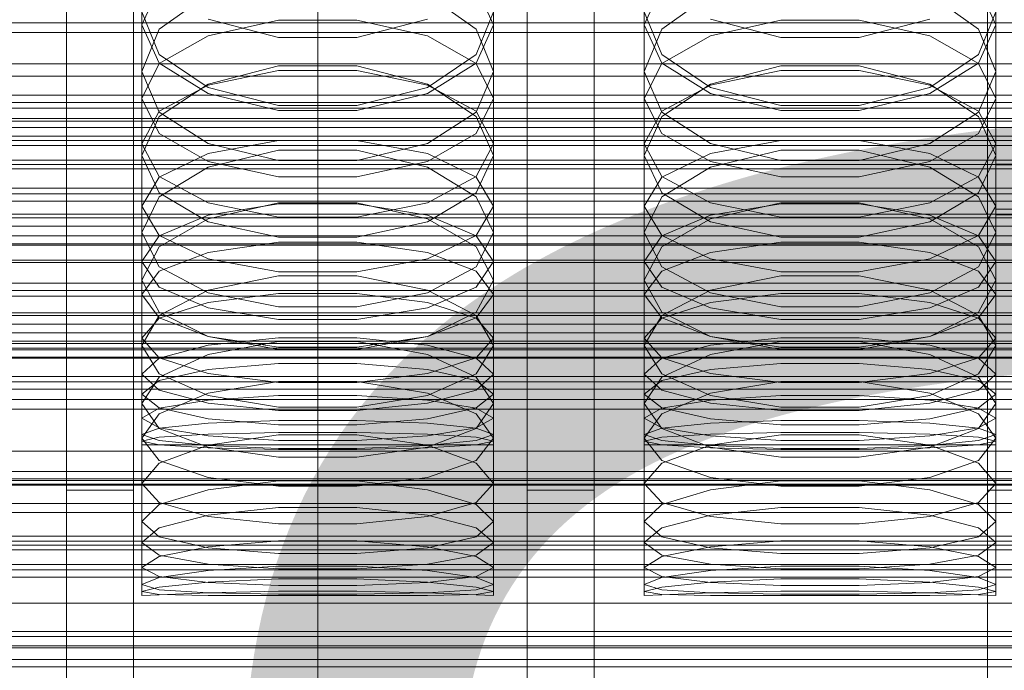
# Model space of a CAD drawing. Header units: millimetres. Extents: x -1970 to 61924, y -58230 to 6847.
# Tile 105 of 256: x 14 to 132, y -34676 to -34598. Entities that reach past the tile are written whole.
import ezdxf

# ---------------------------------------------------------------- set-up
doc = ezdxf.new("R2010")
doc.units = ezdxf.units.MM
for name, color, linetype, lineweight in [('COTAS_O', 1, 'Continuous', 0), ('COTAS_P', 1, 'Continuous', 0), ('frontal_briquetadora', 7, 'Continuous', 0), ('frontal_C01', 7, 'Continuous', 0), ('frontal_C02', 7, 'Continuous', 0), ('frontal_C03', 7, 'Continuous', 0), ('frontal_mezcladora', 7, 'Continuous', 0), ('frontal_secador', 7, 'Continuous', 0)]:
    doc.layers.add(name, color=color, linetype=linetype, lineweight=lineweight)
doc.dimstyles.new('R19_100', dxfattribs={"dimtxt": 250, "dimasz": 150, "dimexe": 150, "dimexo": 80, "dimgap": 100, "dimtad": 1, "dimtih": 1, "dimtoh": 1, "dimdsep": 46, "dimcen": 0.09, "dimadec": 0, "dimazin": 0, "dimtfac": 1, "dimtdec": 4, "dimtofl": 0, "dimtmove": 0, "dimatfit": 3, "dimfxl": 1, "dimtolj": 1, "dimtzin": 0, "dimarcsym": 0})

# ---------------------------------------------------------------- blocks, each defined once
blk = doc.blocks.new('DIM_R26_43')
at = {"layer": 'COTAS_P'}
for p, q in [((-1750, -34600), (-1600, -34555)), ((2600, -34600), (2450, -34555)), ((-1750, -35500), (-1750, -34600)), ((-1750, -34600), (2600, -34600)), ((-1750, -34600), (-1600, -34645)), ((2600, -34600), (2450, -34645)), ((2600, -35500), (2600, -34600))]:
    blk.add_line(p, q, dxfattribs=at)
blk.add_text('4350 P', height=250, dxfattribs=at).set_placement((425, -34500))
blk = doc.blocks.new('DIM_R26_48')
at = {"layer": 'COTAS_O'}
for p, q in [((-650, -33700), (50, -33700)), ((50, -33700), (5, -33850)), ((50, -34900), (50, -33700)), ((50, -33700), (95, -33850)), ((50, -34900), (5, -34750)), ((50, -34900), (95, -34750)), ((-650, -34900), (50, -34900))]:
    blk.add_line(p, q, dxfattribs=at)
blk.add_text('1200 O', height=250, rotation=90, dxfattribs=at).set_placement((-50, -34300))
blk = doc.blocks.new('DIM_R26_49')
at = {"layer": 'COTAS_O'}
for p, q in [((-650, -34200), (-500, -34155)), ((650, -34200), (500, -34155)), ((-650, -34900), (-650, -34200)), ((-650, -34200), (650, -34200)), ((-650, -34200), (-500, -34245)), ((650, -34200), (500, -34245)), ((650, -34900), (650, -34200))]:
    blk.add_line(p, q, dxfattribs=at)
blk.add_text('1300 O', height=250, dxfattribs=at).set_placement((0, -34100))
blk = doc.blocks.new('DIM_R26_54')
at = {"layer": 'COTAS_P'}
for p, q in [((-305, -34680), (395, -34680)), ((395, -34680), (350, -34830)), ((395, -36000), (395, -34680)), ((395, -34680), (440, -34830)), ((395, -36000), (350, -35850)), ((395, -36000), (440, -35850)), ((-305, -36000), (395, -36000))]:
    blk.add_line(p, q, dxfattribs=at)
blk.add_text('1320 P', height=250, rotation=90, dxfattribs=at).set_placement((295, -35340))

msp = doc.modelspace()

# ---------------------------------------------------------------- linework, layer by layer
at = {"layer": 'frontal_briquetadora'}
for p, q in [((29, -34589.538), (29, -34604.666)), ((71, -34589.538), (71, -34604.666)), ((89, -34589.538), (89, -34604.666)), ((131, -34589.538), (131, -34604.666)), ((29, -34599.11), (31.08, -34594.554)), ((68.92, -34594.554), (71, -34599.11)), ((89, -34599.11), (91.08, -34594.554)), ((128.92, -34594.554), (131, -34599.11)), ((36.906, -34595.48), (31.08, -34599.639)), ((68.92, -34599.639), (63.094, -34595.48)), ((96.906, -34595.48), (91.08, -34599.639)), ((128.92, -34599.639), (123.094, -34595.48)), ((31.08, -34602.633), (29, -34597.535)), ((71, -34597.535), (68.92, -34602.634)), ((91.08, -34602.633), (89, -34597.535)), ((131, -34597.535), (128.92, -34602.634)), ((45.327, -34600.632), (36.907, -34598.435)), ((45.327, -34598.547), (36.907, -34600.4)), ((54.673, -34598.547), (45.327, -34598.547)), ((63.093, -34598.435), (54.673, -34600.632)), ((63.093, -34600.4), (54.673, -34598.547)), ((105.327, -34600.632), (96.907, -34598.435)), ((105.327, -34598.547), (96.907, -34600.4)), ((114.673, -34598.547), (105.327, -34598.547)), ((123.093, -34598.435), (114.673, -34600.632)), ((123.093, -34600.4), (114.673, -34598.547)), ((29, -34599.11), (29, -34614.698)), ((29, -34599.11), (31.08, -34603.666)), ((31.08, -34599.639), (29, -34604.666)), ((68.92, -34603.666), (71, -34599.11)), ((71, -34604.666), (68.92, -34599.639)), ((71, -34599.11), (71, -34614.698)), ((89, -34599.11), (89, -34614.698)), ((89, -34599.11), (91.08, -34603.666)), ((91.08, -34599.639), (89, -34604.666)), ((128.92, -34603.666), (131, -34599.11)), ((131, -34604.666), (128.92, -34599.639)), ((131, -34599.11), (131, -34614.698)), ((36.907, -34600.4), (31.08, -34603.738)), ((54.673, -34600.632), (45.327, -34600.632)), ((68.92, -34603.738), (63.093, -34600.4)), ((96.907, -34600.4), (91.08, -34603.738)), ((114.673, -34600.632), (105.327, -34600.632)), ((128.92, -34603.738), (123.093, -34600.4)), ((36.906, -34606.596), (31.08, -34602.633)), ((68.92, -34602.634), (63.094, -34606.596)), ((96.906, -34606.596), (91.08, -34602.633)), ((128.92, -34602.634), (123.094, -34606.596)), ((31.08, -34603.738), (29, -34607.901)), ((29, -34604.666), (31.08, -34609.515)), ((31.08, -34603.666), (36.907, -34607.319)), ((45.326, -34603.999), (36.906, -34606.192)), ((36.907, -34606.298), (45.327, -34604.564)), ((54.674, -34603.999), (45.326, -34603.999)), ((45.327, -34604.564), (54.673, -34604.564)), ((54.673, -34604.564), (63.093, -34606.298)), ((63.094, -34606.192), (54.674, -34603.999)), ((63.093, -34607.319), (68.92, -34603.666)), ((71, -34607.901), (68.92, -34603.738)), ((68.92, -34609.515), (71, -34604.666)), ((91.08, -34603.738), (89, -34607.901)), ((89, -34604.666), (91.08, -34609.515)), ((91.08, -34603.666), (96.907, -34607.319)), ((105.326, -34603.999), (96.906, -34606.192)), ((96.907, -34606.298), (105.327, -34604.564)), ((114.674, -34603.999), (105.326, -34603.999)), ((105.327, -34604.564), (114.673, -34604.564)), ((114.673, -34604.564), (123.093, -34606.298)), ((123.094, -34606.192), (114.674, -34603.999)), ((123.093, -34607.319), (128.92, -34603.666)), ((131, -34607.901), (128.92, -34603.738)), ((128.92, -34609.515), (131, -34604.666)), ((36.906, -34606.192), (31.08, -34610.051)), ((31.08, -34609.422), (36.907, -34606.298)), ((45.326, -34608.746), (36.906, -34606.596)), ((63.094, -34606.596), (54.674, -34608.746)), ((63.093, -34606.298), (68.92, -34609.422)), ((68.92, -34610.051), (63.094, -34606.192)), ((96.906, -34606.192), (91.08, -34610.051)), ((91.08, -34609.422), (96.907, -34606.298)), ((105.326, -34608.746), (96.906, -34606.596)), ((123.094, -34606.596), (114.674, -34608.746)), ((123.093, -34606.298), (128.92, -34609.422)), ((128.92, -34610.051), (123.094, -34606.192)), ((29, -34607.901), (29, -34623.913)), ((29, -34607.901), (31.08, -34612.065)), ((36.907, -34607.319), (45.327, -34609.347)), ((54.673, -34609.347), (63.093, -34607.319)), ((68.92, -34612.065), (71, -34607.901)), ((71, -34607.901), (71, -34623.913)), ((89, -34607.901), (89, -34623.913)), ((89, -34607.901), (91.08, -34612.065)), ((96.907, -34607.319), (105.327, -34609.347)), ((114.673, -34609.347), (123.093, -34607.319)), ((128.92, -34612.065), (131, -34607.901)), ((131, -34607.901), (131, -34623.913)), ((54.674, -34608.746), (45.326, -34608.746)), ((45.327, -34609.347), (54.673, -34609.347)), ((114.674, -34608.746), (105.326, -34608.746)), ((105.327, -34609.347), (114.673, -34609.347)), ((29, -34613.318), (31.08, -34609.422)), ((31.08, -34610.051), (29, -34614.698)), ((31.08, -34609.515), (36.906, -34613.274)), ((63.094, -34613.274), (68.92, -34609.515)), ((68.92, -34609.422), (71, -34613.318)), ((71, -34614.698), (68.92, -34610.051)), ((89, -34613.318), (91.08, -34609.422)), ((91.08, -34610.051), (89, -34614.698)), ((91.08, -34609.515), (96.906, -34613.274)), ((123.094, -34613.274), (128.92, -34609.515)), ((128.92, -34609.422), (131, -34613.318)), ((131, -34614.698), (128.92, -34610.051)), ((31.08, -34612.065), (36.907, -34615.403)), ((63.093, -34615.403), (68.92, -34612.065)), ((91.08, -34612.065), (96.907, -34615.403)), ((123.093, -34615.403), (128.92, -34612.065)), ((29, -34613.318), (29, -34629.59)), ((31.08, -34617.214), (29, -34613.318)), ((36.906, -34613.274), (45.326, -34615.311)), ((36.906, -34616.105), (45.326, -34614.083)), ((36.907, -34614.479), (45.327, -34612.927)), ((45.326, -34614.083), (54.674, -34614.083)), ((45.327, -34612.927), (54.673, -34612.927)), ((54.673, -34612.927), (63.093, -34614.479)), ((54.674, -34615.311), (63.094, -34613.274)), ((54.674, -34614.083), (63.094, -34616.105)), ((71, -34613.318), (68.92, -34617.214)), ((71, -34613.318), (71, -34629.59)), ((89, -34613.318), (89, -34629.59)), ((91.08, -34617.214), (89, -34613.318)), ((96.906, -34613.274), (105.326, -34615.311)), ((96.906, -34616.105), (105.326, -34614.083)), ((96.907, -34614.479), (105.327, -34612.927)), ((105.326, -34614.083), (114.674, -34614.083)), ((105.327, -34612.927), (114.673, -34612.927)), ((114.673, -34612.927), (123.093, -34614.479)), ((114.674, -34615.311), (123.094, -34613.274)), ((114.674, -34614.083), (123.094, -34616.105)), ((131, -34613.318), (128.92, -34617.214)), ((131, -34613.318), (131, -34629.59)), ((31.08, -34619.163), (29, -34614.698)), ((31.08, -34617.275), (36.907, -34614.479)), ((63.093, -34614.479), (68.92, -34617.275)), ((71, -34614.698), (68.92, -34619.163)), ((91.08, -34619.163), (89, -34614.698)), ((91.08, -34617.275), (96.907, -34614.479)), ((123.093, -34614.479), (128.92, -34617.275)), ((131, -34614.698), (128.92, -34619.163)), ((31.08, -34619.655), (36.906, -34616.105)), ((36.907, -34615.403), (45.327, -34617.256)), ((45.326, -34615.311), (54.674, -34615.311)), ((54.673, -34617.256), (63.093, -34615.403)), ((63.094, -34616.105), (68.92, -34619.655)), ((91.08, -34619.655), (96.906, -34616.105)), ((96.907, -34615.403), (105.327, -34617.256)), ((105.326, -34615.311), (114.674, -34615.311)), ((114.673, -34617.256), (123.093, -34615.403)), ((123.094, -34616.105), (128.92, -34619.655)), ((29, -34620.762), (31.08, -34617.275)), ((36.907, -34620.338), (31.08, -34617.214)), ((45.327, -34617.256), (54.673, -34617.256)), ((68.92, -34617.214), (63.093, -34620.338)), ((68.92, -34617.275), (71, -34620.762)), ((89, -34620.762), (91.08, -34617.275)), ((96.907, -34620.338), (91.08, -34617.214)), ((105.327, -34617.256), (114.673, -34617.256)), ((128.92, -34617.214), (123.093, -34620.338)), ((128.92, -34617.275), (131, -34620.762)), ((29, -34623.913), (31.08, -34619.655)), ((36.906, -34622.61), (31.08, -34619.163)), ((68.92, -34619.163), (63.094, -34622.61)), ((68.92, -34619.655), (71, -34623.913)), ((89, -34623.913), (91.08, -34619.655)), ((96.906, -34622.61), (91.08, -34619.163)), ((128.92, -34619.163), (123.094, -34622.61)), ((128.92, -34619.655), (131, -34623.913)), ((29, -34620.762), (29, -34637.392)), ((29, -34620.762), (31.08, -34624.249)), ((45.326, -34620.353), (36.906, -34622.259)), ((45.327, -34622.072), (36.907, -34620.338)), ((45.327, -34620.476), (36.907, -34621.842)), ((54.674, -34620.353), (45.326, -34620.353)), ((54.673, -34620.476), (45.327, -34620.476)), ((63.093, -34620.338), (54.673, -34622.072)), ((63.093, -34621.842), (54.673, -34620.476)), ((63.094, -34622.259), (54.674, -34620.353)), ((68.92, -34624.249), (71, -34620.762)), ((71, -34620.762), (71, -34637.392)), ((89, -34620.762), (89, -34637.392)), ((89, -34620.762), (91.08, -34624.249)), ((105.326, -34620.353), (96.906, -34622.259)), ((105.327, -34622.072), (96.907, -34620.338)), ((105.327, -34620.476), (96.907, -34621.842)), ((114.674, -34620.353), (105.326, -34620.353)), ((114.673, -34620.476), (105.327, -34620.476)), ((123.093, -34620.338), (114.673, -34622.072)), ((123.093, -34621.842), (114.673, -34620.476)), ((123.094, -34622.259), (114.674, -34620.353)), ((128.92, -34624.249), (131, -34620.762)), ((131, -34620.762), (131, -34637.392)), ((36.907, -34621.842), (31.08, -34624.303)), ((36.906, -34622.259), (31.08, -34625.598)), ((54.673, -34622.072), (45.327, -34622.072)), ((68.92, -34624.303), (63.093, -34621.842)), ((68.92, -34625.598), (63.094, -34622.259)), ((96.907, -34621.842), (91.08, -34624.303)), ((96.906, -34622.259), (91.08, -34625.598)), ((114.673, -34622.072), (105.327, -34622.072)), ((128.92, -34624.303), (123.093, -34621.842)), ((128.92, -34625.598), (123.094, -34622.259)), ((45.326, -34624.472), (36.906, -34622.61)), ((63.094, -34622.61), (54.674, -34624.472)), ((105.326, -34624.472), (96.906, -34622.61)), ((123.094, -34622.61), (114.674, -34624.472)), ((31.08, -34627.982), (29, -34623.913)), ((31.08, -34624.303), (29, -34627.373)), ((31.08, -34624.249), (36.907, -34627.045)), ((54.674, -34624.472), (45.326, -34624.472)), ((63.093, -34627.045), (68.92, -34624.249)), ((71, -34623.913), (68.92, -34627.982)), ((71, -34627.373), (68.92, -34624.303)), ((91.08, -34627.982), (89, -34623.913)), ((91.08, -34624.303), (89, -34627.373)), ((91.08, -34624.249), (96.907, -34627.045)), ((114.674, -34624.472), (105.326, -34624.472)), ((123.093, -34627.045), (128.92, -34624.249)), ((131, -34623.913), (128.92, -34627.982)), ((131, -34627.373), (128.92, -34624.303)), ((31.08, -34625.598), (29, -34629.59)), ((36.907, -34626.287), (45.327, -34625.047)), ((45.327, -34625.047), (54.673, -34625.047)), ((54.673, -34625.047), (63.093, -34626.287)), ((71, -34629.59), (68.92, -34625.598)), ((91.08, -34625.598), (89, -34629.59)), ((96.907, -34626.287), (105.327, -34625.047)), ((105.327, -34625.047), (114.673, -34625.047)), ((114.673, -34625.047), (123.093, -34626.287)), ((131, -34629.59), (128.92, -34625.598)), ((31.08, -34628.522), (36.907, -34626.287)), ((63.093, -34626.287), (68.92, -34628.522)), ((91.08, -34628.522), (96.907, -34626.287)), ((123.093, -34626.287), (128.92, -34628.522)), ((29, -34627.373), (29, -34644.321)), ((29, -34627.373), (31.08, -34630.442)), ((36.906, -34631.109), (31.08, -34627.982)), ((36.907, -34627.045), (45.327, -34628.597)), ((54.673, -34628.597), (63.093, -34627.045)), ((68.92, -34627.982), (63.094, -34631.109)), ((68.92, -34630.442), (71, -34627.373)), ((71, -34627.373), (71, -34644.321)), ((89, -34627.373), (89, -34644.321)), ((89, -34627.373), (91.08, -34630.442)), ((96.906, -34631.109), (91.08, -34627.982)), ((96.907, -34627.045), (105.327, -34628.597)), ((114.673, -34628.597), (123.093, -34627.045)), ((128.92, -34627.982), (123.094, -34631.109)), ((128.92, -34630.442), (131, -34627.373)), ((131, -34627.373), (131, -34644.321)), ((29, -34631.309), (31.08, -34628.522)), ((45.326, -34629.063), (36.906, -34630.791)), ((54.674, -34629.063), (45.326, -34629.063)), ((45.327, -34628.597), (54.673, -34628.597)), ((63.094, -34630.791), (54.674, -34629.063)), ((68.92, -34628.522), (71, -34631.309)), ((89, -34631.309), (91.08, -34628.522)), ((105.326, -34629.063), (96.906, -34630.791)), ((114.674, -34629.063), (105.326, -34629.063)), ((105.327, -34628.597), (114.673, -34628.597)), ((123.094, -34630.791), (114.674, -34629.063)), ((128.92, -34628.522), (131, -34631.309)), ((29, -34629.59), (31.08, -34633.39)), ((31.08, -34630.442), (36.907, -34632.904)), ((63.093, -34632.904), (68.92, -34630.442)), ((68.92, -34633.39), (71, -34629.59)), ((89, -34629.59), (91.08, -34633.39)), ((91.08, -34630.442), (96.907, -34632.904)), ((123.093, -34632.904), (128.92, -34630.442)), ((128.92, -34633.39), (131, -34629.59)), ((29, -34631.309), (29, -34648.447)), ((31.08, -34634.097), (29, -34631.309)), ((36.906, -34630.791), (31.08, -34633.807)), ((45.326, -34632.791), (36.906, -34631.109)), ((36.907, -34632.248), (45.327, -34631.199)), ((45.327, -34631.199), (54.673, -34631.199)), ((54.673, -34631.199), (63.093, -34632.248)), ((63.094, -34631.109), (54.674, -34632.791)), ((68.92, -34633.807), (63.094, -34630.791)), ((71, -34631.309), (68.92, -34634.097)), ((71, -34631.309), (71, -34648.447)), ((89, -34631.309), (89, -34648.447)), ((91.08, -34634.097), (89, -34631.309)), ((96.906, -34630.791), (91.08, -34633.807)), ((105.326, -34632.791), (96.906, -34631.109)), ((96.907, -34632.248), (105.327, -34631.199)), ((105.327, -34631.199), (114.673, -34631.199)), ((114.673, -34631.199), (123.093, -34632.248)), ((123.094, -34631.109), (114.674, -34632.791)), ((128.92, -34633.807), (123.094, -34630.791)), ((131, -34631.309), (128.92, -34634.097)), ((131, -34631.309), (131, -34648.447)), ((31.08, -34634.139), (36.907, -34632.248)), ((54.674, -34632.791), (45.326, -34632.791)), ((63.093, -34632.248), (68.92, -34634.139)), ((91.08, -34634.139), (96.907, -34632.248)), ((114.674, -34632.791), (105.326, -34632.791)), ((123.093, -34632.248), (128.92, -34634.139)), ((31.08, -34633.807), (29, -34637.392)), ((31.08, -34633.39), (36.906, -34636.299)), ((36.907, -34632.904), (45.327, -34634.27)), ((54.673, -34634.27), (63.093, -34632.904)), ((63.094, -34636.299), (68.92, -34633.39)), ((71, -34637.392), (68.92, -34633.807)), ((91.08, -34633.807), (89, -34637.392)), ((91.08, -34633.39), (96.906, -34636.299)), ((96.907, -34632.904), (105.327, -34634.27)), ((114.673, -34634.27), (123.093, -34632.904)), ((123.094, -34636.299), (128.92, -34633.39)), ((131, -34637.392), (128.92, -34633.807)), ((29, -34636.498), (31.08, -34634.139)), ((36.907, -34636.332), (31.08, -34634.097)), ((45.327, -34634.27), (54.673, -34634.27)), ((68.92, -34634.097), (63.093, -34636.332)), ((68.92, -34634.139), (71, -34636.498)), ((89, -34636.498), (91.08, -34634.139)), ((96.907, -34636.332), (91.08, -34634.097)), ((105.327, -34634.27), (114.673, -34634.27)), ((128.92, -34634.097), (123.093, -34636.332)), ((128.92, -34634.139), (131, -34636.498)), ((36.906, -34636.299), (45.326, -34637.86)), ((45.327, -34637.572), (36.907, -34636.332)), ((63.093, -34636.332), (54.673, -34637.572)), ((54.674, -34637.86), (63.094, -34636.299)), ((96.906, -34636.299), (105.326, -34637.86)), ((105.327, -34637.572), (96.907, -34636.332)), ((123.093, -34636.332), (114.673, -34637.572)), ((114.674, -34637.86), (123.094, -34636.299)), ((29, -34636.498), (29, -34653.884)), ((29, -34636.498), (31.08, -34638.856)), ((31.08, -34640.781), (29, -34637.392)), ((36.907, -34637.349), (31.08, -34638.892)), ((36.906, -34638.466), (45.326, -34636.92)), ((45.327, -34636.493), (36.907, -34637.349)), ((45.326, -34636.92), (54.674, -34636.92)), ((54.673, -34636.493), (45.327, -34636.493)), ((54.673, -34637.572), (45.327, -34637.572)), ((63.093, -34637.349), (54.673, -34636.493)), ((54.674, -34636.92), (63.094, -34638.466)), ((68.92, -34638.892), (63.093, -34637.349)), ((68.92, -34638.856), (71, -34636.498)), ((71, -34637.392), (68.92, -34640.781)), ((71, -34636.498), (71, -34653.884)), ((89, -34636.498), (89, -34653.884)), ((89, -34636.498), (91.08, -34638.856)), ((91.08, -34640.781), (89, -34637.392)), ((96.907, -34637.349), (91.08, -34638.892)), ((96.906, -34638.466), (105.326, -34636.92)), ((105.327, -34636.493), (96.907, -34637.349)), ((105.326, -34636.92), (114.674, -34636.92)), ((114.673, -34636.493), (105.327, -34636.493)), ((114.673, -34637.572), (105.327, -34637.572)), ((123.093, -34637.349), (114.673, -34636.493)), ((114.674, -34636.92), (123.094, -34638.466)), ((128.92, -34638.892), (123.093, -34637.349)), ((128.92, -34638.856), (131, -34636.498)), ((131, -34637.392), (128.92, -34640.781)), ((131, -34636.498), (131, -34653.884)), ((31.08, -34641.151), (36.906, -34638.466)), ((45.326, -34637.86), (54.674, -34637.86)), ((63.094, -34638.466), (68.92, -34641.151)), ((91.08, -34641.151), (96.906, -34638.466)), ((105.326, -34637.86), (114.674, -34637.86)), ((123.094, -34638.466), (128.92, -34641.151)), ((31.08, -34638.892), (29, -34640.815)), ((31.08, -34638.856), (36.907, -34640.747)), ((36.907, -34640.265), (45.327, -34639.539)), ((45.327, -34639.539), (54.673, -34639.539)), ((54.673, -34639.539), (63.093, -34640.265)), ((63.093, -34640.747), (68.92, -34638.856)), ((71, -34640.815), (68.92, -34638.892)), ((91.08, -34638.892), (89, -34640.815)), ((91.08, -34638.856), (96.907, -34640.747)), ((96.907, -34640.265), (105.327, -34639.539)), ((105.327, -34639.539), (114.673, -34639.539)), ((114.673, -34639.539), (123.093, -34640.265)), ((123.093, -34640.747), (128.92, -34638.856)), ((131, -34640.815), (128.92, -34638.892)), ((29, -34640.815), (29, -34658.409)), ((29, -34640.815), (31.08, -34642.739)), ((31.08, -34641.573), (36.907, -34640.265)), ((36.906, -34643.357), (31.08, -34640.781)), ((36.907, -34640.747), (45.327, -34641.797)), ((54.673, -34641.797), (63.093, -34640.747)), ((63.093, -34640.265), (68.92, -34641.573)), ((68.92, -34640.781), (63.094, -34643.357)), ((68.92, -34642.739), (71, -34640.815)), ((71, -34640.815), (71, -34658.409)), ((89, -34640.815), (89, -34658.409)), ((89, -34640.815), (91.08, -34642.739)), ((91.08, -34641.573), (96.907, -34640.265)), ((96.906, -34643.357), (91.08, -34640.781)), ((96.907, -34640.747), (105.327, -34641.797)), ((114.673, -34641.797), (123.093, -34640.747)), ((123.093, -34640.265), (128.92, -34641.573)), ((128.92, -34640.781), (123.094, -34643.357)), ((128.92, -34642.739), (131, -34640.815)), ((131, -34640.815), (131, -34658.409)), ((29, -34644.321), (31.08, -34641.151)), ((29, -34643.204), (31.08, -34641.573)), ((45.326, -34641.675), (36.906, -34643.097)), ((54.674, -34641.675), (45.326, -34641.675)), ((45.327, -34641.797), (54.673, -34641.797)), ((63.094, -34643.097), (54.674, -34641.675)), ((68.92, -34641.151), (71, -34644.321)), ((68.92, -34641.573), (71, -34643.204)), ((89, -34644.321), (91.08, -34641.151)), ((89, -34643.204), (91.08, -34641.573)), ((105.326, -34641.675), (96.906, -34643.097)), ((114.674, -34641.675), (105.326, -34641.675)), ((105.327, -34641.797), (114.673, -34641.797)), ((123.094, -34643.097), (114.674, -34641.675)), ((128.92, -34641.151), (131, -34644.321)), ((128.92, -34641.573), (131, -34643.204)), ((29, -34643.204), (29, -34660.914)), ((31.08, -34644.835), (29, -34643.204)), ((31.08, -34642.739), (36.907, -34644.281)), ((36.906, -34643.097), (31.08, -34645.558)), ((45.326, -34644.733), (36.906, -34643.357)), ((36.907, -34643.905), (45.327, -34643.376)), ((45.327, -34643.376), (54.673, -34643.376)), ((54.673, -34643.376), (63.093, -34643.905)), ((63.094, -34643.357), (54.674, -34644.733)), ((63.093, -34644.281), (68.92, -34642.739)), ((68.92, -34645.558), (63.094, -34643.097)), ((71, -34643.204), (68.92, -34644.835)), ((71, -34643.204), (71, -34660.914)), ((89, -34643.204), (89, -34660.914)), ((91.08, -34644.835), (89, -34643.204)), ((91.08, -34642.739), (96.907, -34644.281)), ((96.906, -34643.097), (91.08, -34645.558)), ((105.326, -34644.733), (96.906, -34643.357)), ((96.907, -34643.905), (105.327, -34643.376)), ((105.327, -34643.376), (114.673, -34643.376)), ((114.673, -34643.376), (123.093, -34643.905)), ((123.094, -34643.357), (114.674, -34644.733)), ((123.093, -34644.281), (128.92, -34642.739)), ((128.92, -34645.558), (123.094, -34643.097)), ((131, -34643.204), (128.92, -34644.835)), ((131, -34643.204), (131, -34660.914)), ((31.08, -34647.291), (29, -34644.321)), ((31.08, -34644.859), (36.907, -34643.905)), ((36.907, -34644.281), (45.327, -34645.137)), ((54.673, -34645.137), (63.093, -34644.281)), ((63.093, -34643.905), (68.92, -34644.859)), ((71, -34644.321), (68.92, -34647.291)), ((91.08, -34647.291), (89, -34644.321)), ((91.08, -34644.859), (96.907, -34643.905)), ((96.907, -34644.281), (105.327, -34645.137)), ((114.673, -34645.137), (123.093, -34644.281)), ((123.093, -34643.905), (128.92, -34644.859)), ((131, -34644.321), (128.92, -34647.291)), ((29, -34646.048), (31.08, -34644.859)), ((31.08, -34645.558), (29, -34648.447)), ((36.907, -34646.144), (31.08, -34644.835)), ((54.674, -34644.733), (45.326, -34644.733)), ((45.327, -34645.137), (54.673, -34645.137)), ((68.92, -34644.835), (63.093, -34646.144)), ((68.92, -34644.859), (71, -34646.048)), ((71, -34648.447), (68.92, -34645.558)), ((89, -34646.048), (91.08, -34644.859)), ((91.08, -34645.558), (89, -34648.447)), ((96.907, -34646.144), (91.08, -34644.835)), ((114.674, -34644.733), (105.326, -34644.733)), ((105.327, -34645.137), (114.673, -34645.137)), ((128.92, -34644.835), (123.093, -34646.144)), ((128.92, -34644.859), (131, -34646.048)), ((131, -34648.447), (128.92, -34645.558)), ((29, -34646.048), (29, -34663.894)), ((29, -34646.048), (31.08, -34647.238)), ((36.907, -34646.656), (31.08, -34647.254)), ((45.327, -34646.869), (36.907, -34646.144)), ((45.327, -34646.325), (36.907, -34646.656)), ((54.673, -34646.325), (45.327, -34646.325)), ((54.673, -34646.869), (45.327, -34646.869)), ((63.093, -34646.144), (54.673, -34646.869)), ((63.093, -34646.656), (54.673, -34646.325)), ((68.92, -34647.254), (63.093, -34646.656)), ((68.92, -34647.238), (71, -34646.048)), ((71, -34646.048), (71, -34663.894)), ((89, -34646.048), (89, -34663.894)), ((89, -34646.048), (91.08, -34647.238)), ((96.907, -34646.656), (91.08, -34647.254)), ((105.327, -34646.869), (96.907, -34646.144)), ((105.327, -34646.325), (96.907, -34646.656)), ((114.673, -34646.325), (105.327, -34646.325)), ((114.673, -34646.869), (105.327, -34646.869)), ((123.093, -34646.144), (114.673, -34646.869)), ((123.093, -34646.656), (114.673, -34646.325)), ((128.92, -34647.254), (123.093, -34646.656)), ((128.92, -34647.238), (131, -34646.048)), ((131, -34646.048), (131, -34663.894)), ((31.08, -34647.254), (29, -34647.998)), ((29, -34647.998), (29, -34665.938)), ((29, -34647.998), (31.08, -34648.743)), ((31.08, -34647.238), (36.907, -34648.191)), ((36.906, -34649.528), (31.08, -34647.291)), ((31.08, -34648.352), (36.907, -34647.994)), ((45.326, -34648.069), (36.906, -34649.303)), ((36.907, -34647.994), (45.327, -34647.795)), ((54.674, -34648.069), (45.326, -34648.069)), ((45.327, -34647.795), (54.673, -34647.795)), ((54.673, -34647.795), (63.093, -34647.994)), ((63.094, -34649.303), (54.674, -34648.069)), ((63.093, -34648.191), (68.92, -34647.238)), ((63.093, -34647.994), (68.92, -34648.352)), ((68.92, -34647.291), (63.094, -34649.528)), ((71, -34647.998), (68.92, -34647.254)), ((68.92, -34648.743), (71, -34647.998)), ((71, -34647.998), (71, -34665.938)), ((91.08, -34647.254), (89, -34647.998)), ((89, -34647.998), (89, -34665.938)), ((89, -34647.998), (91.08, -34648.743)), ((91.08, -34647.238), (96.907, -34648.191)), ((96.906, -34649.528), (91.08, -34647.291)), ((91.08, -34648.352), (96.907, -34647.994)), ((105.326, -34648.069), (96.906, -34649.303)), ((96.907, -34647.994), (105.327, -34647.795)), ((114.674, -34648.069), (105.326, -34648.069)), ((105.327, -34647.795), (114.673, -34647.795)), ((114.673, -34647.795), (123.093, -34647.994)), ((123.094, -34649.303), (114.674, -34648.069)), ((123.093, -34648.191), (128.92, -34647.238)), ((123.093, -34647.994), (128.92, -34648.352)), ((128.92, -34647.291), (123.094, -34649.528)), ((131, -34647.998), (128.92, -34647.254)), ((128.92, -34648.743), (131, -34647.998)), ((131, -34647.998), (131, -34665.938)), ((29, -34648.799), (31.08, -34648.352)), ((29, -34648.447), (31.08, -34651.133)), ((29, -34648.799), (29, -34666.778)), ((31.08, -34649.246), (29, -34648.799)), ((29, -34649.25), (29, -34667.25)), ((29, -34649.25), (31.08, -34649.25)), ((31.08, -34648.743), (36.907, -34649.34)), ((36.907, -34649.605), (31.08, -34649.246)), ((31.08, -34649.25), (36.907, -34649.25)), ((36.906, -34649.303), (31.08, -34651.424)), ((36.907, -34648.191), (45.327, -34648.721)), ((36.907, -34649.25), (45.327, -34649.25)), ((36.907, -34649.34), (45.327, -34649.671)), ((45.327, -34648.721), (54.673, -34648.721)), ((45.327, -34649.25), (54.673, -34649.25)), ((54.673, -34648.721), (63.093, -34648.191)), ((54.673, -34649.25), (63.093, -34649.25)), ((54.673, -34649.671), (63.093, -34649.34)), ((63.093, -34649.34), (68.92, -34648.743)), ((68.92, -34649.246), (63.093, -34649.605)), ((63.093, -34649.25), (68.92, -34649.25)), ((68.92, -34651.424), (63.094, -34649.303)), ((68.92, -34648.352), (71, -34648.799)), ((68.92, -34651.133), (71, -34648.447)), ((71, -34648.799), (68.92, -34649.246)), ((68.92, -34649.25), (71, -34649.25)), ((71, -34648.799), (71, -34666.778)), ((71, -34649.25), (71, -34667.25)), ((89, -34648.799), (91.08, -34648.352)), ((89, -34648.447), (91.08, -34651.133)), ((89, -34648.799), (89, -34666.778)), ((91.08, -34649.246), (89, -34648.799)), ((89, -34649.25), (89, -34667.25)), ((89, -34649.25), (91.08, -34649.25)), ((91.08, -34648.743), (96.907, -34649.34)), ((96.907, -34649.605), (91.08, -34649.246)), ((91.08, -34649.25), (96.907, -34649.25)), ((96.906, -34649.303), (91.08, -34651.424)), ((96.907, -34648.191), (105.327, -34648.721)), ((96.907, -34649.25), (105.327, -34649.25)), ((96.907, -34649.34), (105.327, -34649.671)), ((105.327, -34648.721), (114.673, -34648.721)), ((105.327, -34649.25), (114.673, -34649.25)), ((114.673, -34648.721), (123.093, -34648.191)), ((114.673, -34649.25), (123.093, -34649.25)), ((114.673, -34649.671), (123.093, -34649.34)), ((123.093, -34649.34), (128.92, -34648.743)), ((128.92, -34649.246), (123.093, -34649.605)), ((123.093, -34649.25), (128.92, -34649.25)), ((128.92, -34651.424), (123.094, -34649.303)), ((128.92, -34648.352), (131, -34648.799)), ((128.92, -34651.133), (131, -34648.447)), ((131, -34648.799), (128.92, -34649.246)), ((128.92, -34649.25), (131, -34649.25)), ((131, -34648.799), (131, -34666.778)), ((131, -34649.25), (131, -34667.25)), ((45.326, -34650.715), (36.906, -34649.528)), ((45.327, -34649.804), (36.907, -34649.605)), ((45.327, -34649.671), (54.673, -34649.671)), ((54.673, -34649.804), (45.327, -34649.804)), ((63.093, -34649.605), (54.673, -34649.804)), ((63.094, -34649.528), (54.674, -34650.715)), ((105.326, -34650.715), (96.906, -34649.528)), ((105.327, -34649.804), (96.907, -34649.605)), ((105.327, -34649.671), (114.673, -34649.671)), ((114.673, -34649.804), (105.327, -34649.804)), ((123.093, -34649.605), (114.673, -34649.804)), ((123.094, -34649.528), (114.674, -34650.715)), ((31.08, -34651.424), (29, -34653.884)), ((31.08, -34651.133), (36.906, -34653.142)), ((54.674, -34650.715), (45.326, -34650.715)), ((63.094, -34653.142), (68.92, -34651.133)), ((71, -34653.884), (68.92, -34651.424)), ((91.08, -34651.424), (89, -34653.884)), ((91.08, -34651.133), (96.906, -34653.142)), ((114.674, -34650.715), (105.326, -34650.715)), ((123.094, -34653.142), (128.92, -34651.133)), ((131, -34653.884), (128.92, -34651.424)), ((31.08, -34656.141), (29, -34653.884)), ((36.906, -34653.142), (45.326, -34654.2)), ((36.906, -34654.607), (45.326, -34653.565)), ((45.326, -34653.565), (54.674, -34653.565)), ((54.674, -34654.2), (63.094, -34653.142)), ((54.674, -34653.565), (63.094, -34654.607)), ((71, -34653.884), (68.92, -34656.141)), ((91.08, -34656.141), (89, -34653.884)), ((96.906, -34653.142), (105.326, -34654.2)), ((96.906, -34654.607), (105.326, -34653.565)), ((105.326, -34653.565), (114.674, -34653.565)), ((114.674, -34654.2), (123.094, -34653.142)), ((114.674, -34653.565), (123.094, -34654.607)), ((131, -34653.884), (128.92, -34656.141)), ((31.08, -34656.382), (36.906, -34654.607)), ((45.326, -34654.2), (54.674, -34654.2)), ((63.094, -34654.607), (68.92, -34656.382)), ((91.08, -34656.382), (96.906, -34654.607)), ((105.326, -34654.2), (114.674, -34654.2)), ((123.094, -34654.607), (128.92, -34656.382)), ((29, -34658.409), (31.08, -34656.382)), ((36.906, -34657.802), (31.08, -34656.141)), ((68.92, -34656.141), (63.094, -34657.802)), ((68.92, -34656.382), (71, -34658.409)), ((89, -34658.409), (91.08, -34656.382)), ((96.906, -34657.802), (91.08, -34656.141)), ((128.92, -34656.141), (123.094, -34657.802)), ((128.92, -34656.382), (131, -34658.409)), ((45.326, -34656.722), (36.906, -34657.636)), ((54.674, -34656.723), (45.326, -34656.722)), ((63.094, -34657.636), (54.674, -34656.723)), ((105.326, -34656.722), (96.906, -34657.636)), ((114.674, -34656.723), (105.326, -34656.722)), ((123.094, -34657.636), (114.674, -34656.723)), ((31.08, -34660.23), (29, -34658.409)), ((36.906, -34657.636), (31.08, -34659.178)), ((45.326, -34658.667), (36.906, -34657.802)), ((54.674, -34658.667), (45.326, -34658.667)), ((63.094, -34657.802), (54.674, -34658.667)), ((68.92, -34659.178), (63.094, -34657.636)), ((71, -34658.409), (68.92, -34660.23)), ((91.08, -34660.23), (89, -34658.409)), ((96.906, -34657.636), (91.08, -34659.178)), ((105.326, -34658.667), (96.906, -34657.802)), ((114.674, -34658.667), (105.326, -34658.667)), ((123.094, -34657.802), (114.674, -34658.667)), ((128.92, -34659.178), (123.094, -34657.636)), ((131, -34658.409), (128.92, -34660.23)), ((31.08, -34659.178), (29, -34660.914)), ((71, -34660.914), (68.92, -34659.178)), ((91.08, -34659.178), (89, -34660.914)), ((131, -34660.914), (128.92, -34659.178)), ((29, -34660.914), (31.08, -34662.441)), ((36.906, -34661.54), (31.08, -34660.23)), ((45.326, -34660.692), (36.906, -34661.41)), ((54.674, -34660.692), (45.326, -34660.692)), ((63.094, -34661.41), (54.674, -34660.692)), ((68.92, -34660.23), (63.094, -34661.54)), ((68.92, -34662.441), (71, -34660.914)), ((89, -34660.914), (91.08, -34662.441)), ((96.906, -34661.54), (91.08, -34660.23)), ((105.326, -34660.692), (96.906, -34661.41)), ((114.674, -34660.692), (105.326, -34660.692)), ((123.094, -34661.41), (114.674, -34660.692)), ((128.92, -34660.23), (123.094, -34661.54)), ((128.92, -34662.441), (131, -34660.914)), ((36.906, -34661.41), (31.08, -34662.6)), ((45.326, -34662.209), (36.906, -34661.54)), ((54.674, -34662.209), (45.326, -34662.209)), ((63.094, -34661.54), (54.674, -34662.209)), ((68.92, -34662.6), (63.094, -34661.41)), ((96.906, -34661.41), (91.08, -34662.6)), ((105.326, -34662.209), (96.906, -34661.54)), ((114.674, -34662.209), (105.326, -34662.209)), ((123.094, -34661.54), (114.674, -34662.209)), ((128.92, -34662.6), (123.094, -34661.41)), ((31.08, -34662.6), (29, -34663.894)), ((31.08, -34662.441), (36.906, -34663.515)), ((63.094, -34663.515), (68.92, -34662.441)), ((71, -34663.894), (68.92, -34662.6)), ((91.08, -34662.6), (89, -34663.894)), ((91.08, -34662.441), (96.906, -34663.515)), ((123.094, -34663.515), (128.92, -34662.441)), ((131, -34663.894), (128.92, -34662.6)), ((31.08, -34664.979), (29, -34663.894)), ((31.08, -34665.088), (36.906, -34664.254)), ((36.906, -34663.515), (45.326, -34664.053)), ((36.906, -34664.254), (45.326, -34663.732)), ((45.326, -34663.732), (54.674, -34663.732)), ((45.326, -34664.053), (54.674, -34664.053)), ((54.674, -34664.053), (63.094, -34663.515)), ((54.674, -34663.732), (63.094, -34664.254)), ((63.094, -34664.254), (68.92, -34665.088)), ((71, -34663.894), (68.92, -34664.979)), ((91.08, -34664.979), (89, -34663.894)), ((91.08, -34665.088), (96.906, -34664.254)), ((96.906, -34663.515), (105.326, -34664.053)), ((96.906, -34664.254), (105.326, -34663.732)), ((105.326, -34663.732), (114.674, -34663.732)), ((105.326, -34664.053), (114.674, -34664.053)), ((114.674, -34664.053), (123.094, -34663.515)), ((114.674, -34663.732), (123.094, -34664.254)), ((123.094, -34664.254), (128.92, -34665.088)), ((131, -34663.894), (128.92, -34664.979)), ((29, -34665.938), (31.08, -34665.088)), ((36.906, -34665.696), (31.08, -34664.979)), ((36.906, -34665.629), (31.08, -34666.225)), ((45.326, -34665.239), (36.906, -34665.629)), ((45.326, -34666.036), (36.906, -34665.696)), ((54.674, -34665.239), (45.326, -34665.239)), ((63.094, -34665.629), (54.674, -34665.239)), ((63.094, -34665.696), (54.674, -34666.036)), ((68.92, -34664.979), (63.094, -34665.696)), ((68.92, -34666.225), (63.094, -34665.629)), ((68.92, -34665.088), (71, -34665.938)), ((89, -34665.938), (91.08, -34665.088)), ((96.906, -34665.696), (91.08, -34664.979)), ((96.906, -34665.629), (91.08, -34666.225)), ((105.326, -34665.239), (96.906, -34665.629)), ((105.326, -34666.036), (96.906, -34665.696)), ((114.674, -34665.239), (105.326, -34665.239)), ((123.094, -34665.629), (114.674, -34665.239)), ((123.094, -34665.696), (114.674, -34666.036)), ((128.92, -34664.979), (123.094, -34665.696)), ((128.92, -34666.225), (123.094, -34665.629)), ((128.92, -34665.088), (131, -34665.938)), ((31.08, -34666.577), (29, -34665.938)), ((31.08, -34666.225), (29, -34666.778)), ((29, -34666.778), (31.08, -34667.119)), ((36.906, -34666.937), (31.08, -34666.577)), ((36.906, -34666.906), (31.08, -34667.144)), ((45.326, -34666.715), (36.906, -34666.906)), ((45.326, -34667.078), (36.906, -34666.937)), ((54.674, -34666.036), (45.326, -34666.036)), ((54.674, -34666.715), (45.326, -34666.715)), ((63.094, -34666.906), (54.674, -34666.715)), ((63.094, -34666.937), (54.674, -34667.078)), ((68.92, -34666.577), (63.094, -34666.937)), ((68.92, -34667.144), (63.094, -34666.906)), ((71, -34665.938), (68.92, -34666.577)), ((71, -34666.778), (68.92, -34666.225)), ((68.92, -34667.119), (71, -34666.778)), ((91.08, -34666.577), (89, -34665.938)), ((91.08, -34666.225), (89, -34666.778)), ((89, -34666.778), (91.08, -34667.119)), ((96.906, -34666.937), (91.08, -34666.577)), ((96.906, -34666.906), (91.08, -34667.144)), ((105.326, -34666.715), (96.906, -34666.906)), ((105.326, -34667.078), (96.906, -34666.937)), ((114.674, -34666.036), (105.326, -34666.036)), ((114.674, -34666.715), (105.326, -34666.715)), ((123.094, -34666.906), (114.674, -34666.715)), ((123.094, -34666.937), (114.674, -34667.078)), ((128.92, -34666.577), (123.094, -34666.937)), ((128.92, -34667.144), (123.094, -34666.906)), ((131, -34665.938), (128.92, -34666.577)), ((131, -34666.778), (128.92, -34666.225)), ((128.92, -34667.119), (131, -34666.778)), ((31.08, -34667.144), (29, -34667.25)), ((31.08, -34667.119), (36.906, -34667.24)), ((36.906, -34667.24), (45.326, -34667.248)), ((54.674, -34667.078), (45.326, -34667.078)), ((45.326, -34667.248), (54.674, -34667.248)), ((54.674, -34667.248), (63.094, -34667.24)), ((63.094, -34667.24), (68.92, -34667.119)), ((71, -34667.25), (68.92, -34667.144)), ((91.08, -34667.144), (89, -34667.25)), ((91.08, -34667.119), (96.906, -34667.24)), ((96.906, -34667.24), (105.326, -34667.248)), ((114.674, -34667.078), (105.326, -34667.078)), ((105.326, -34667.248), (114.674, -34667.248)), ((114.674, -34667.248), (123.094, -34667.24)), ((123.094, -34667.24), (128.92, -34667.119)), ((131, -34667.25), (128.92, -34667.144))]:
    msp.add_line(p, q, dxfattribs=at)
at = {"layer": 'frontal_C01'}
for p, q in [((130, -34782.805), (130, -34520.192)), ((130, -34525.972), (130, -34788.585)), ((131, -34615.721), (131, -34569.884)), ((131, -34621.113), (131, -34575.276)), ((-425, -34610.606), (425, -34610.606)), ((149, -34615.721), (131, -34615.721)), ((131, -34615.721), (131, -34621.113)), ((131, -34621.113), (149, -34621.113)), ((425, -34622.162), (-425, -34622.162)), ((425, -34624.302), (-425, -34624.302)), ((-425, -34635.858), (425, -34635.858)), ((-450, -34660.756), (450, -34660.756)), ((450, -34671.541), (-450, -34671.541))]:
    msp.add_line(p, q, dxfattribs=at)
at = {"layer": 'frontal_C02'}
for p, q in [((130, -34811.926), (130, -34521.432)), ((130, -34527.162), (130, -34817.656)), ((131, -34615.818), (131, -34570.382)), ((131, -34621.779), (131, -34576.343)), ((450, -34603.756), (-450, -34603.756)), ((-425, -34610.274), (425, -34610.274)), ((149, -34615.818), (131, -34615.818)), ((131, -34615.818), (131, -34621.779)), ((425, -34621.728), (-425, -34621.728)), ((131, -34621.779), (149, -34621.779)), ((450, -34625.243), (-450, -34625.243)), ((425, -34625.415), (-425, -34625.415)), ((-450, -34637.165), (450, -34637.165)), ((-425, -34636.869), (425, -34636.869))]:
    msp.add_line(p, q, dxfattribs=at)
at = {"layer": 'frontal_C03'}
for p, q in [((1250, -34607.499), (-1250, -34607.499)), ((1250, -34608.381), (-1250, -34608.381)), ((1250, -34609.034), (-1250, -34609.034)), ((1250, -34611.342), (-1250, -34611.342)), ((-1250, -34612.399), (1250, -34612.399)), ((1250, -34615.251), (-1250, -34615.251)), ((-1500, -34615.78), (1500, -34615.78)), ((1250, -34616.308), (-1250, -34616.308)), ((1250, -34618.616), (-1250, -34618.616)), ((1250, -34619.269), (-1250, -34619.269)), ((1250, -34620.151), (-1250, -34620.151)), ((1500, -34627.188), (-1500, -34627.188)), ((1500, -34627.473), (-1500, -34627.473)), ((1250, -34629.957), (-1250, -34629.957)), ((1250, -34630.838), (-1250, -34630.838)), ((1250, -34631.492), (-1250, -34631.492)), ((1250, -34633.799), (-1250, -34633.799)), ((-1250, -34634.856), (1250, -34634.856)), ((1250, -34637.709), (-1250, -34637.709)), ((1250, -34638.766), (-1250, -34638.766)), ((-1500, -34638.882), (1500, -34638.882)), ((1250, -34641.073), (-1250, -34641.073)), ((1250, -34641.727), (-1250, -34641.727)), ((1250, -34642.608), (-1250, -34642.608)), ((1250, -34652.415), (-1250, -34652.415)), ((1250, -34653.296), (-1250, -34653.296)), ((1250, -34653.949), (-1250, -34653.949)), ((1250, -34656.257), (-1250, -34656.257)), ((-1250, -34657.314), (1250, -34657.314)), ((1250, -34660.166), (-1250, -34660.166)), ((1250, -34661.224), (-1250, -34661.224)), ((1250, -34663.531), (-1250, -34663.531)), ((1250, -34664.184), (-1250, -34664.184)), ((1250, -34665.066), (-1250, -34665.066)), ((1250, -34674.872), (-1250, -34674.872)), ((1250, -34675.754), (-1250, -34675.754))]:
    msp.add_line(p, q, dxfattribs=at)
at = {"layer": 'frontal_mezcladora'}
for p, q in [((20, -34654.654), (20, -34590)), ((28, -34590), (28, -34654.654)), ((75, -34654.654), (75, -34590)), ((83, -34590), (83, -34654.654)), ((130, -34654.654), (130, -34590)), ((-315, -34600), (315, -34600)), ((-420, -34637.898), (240, -34637.898)), ((20, -34654.654), (20, -34709.466)), ((20, -34654.654), (28, -34654.654)), ((28, -34654.654), (28, -34709.466)), ((75, -34654.654), (75, -34709.466)), ((75, -34654.654), (83, -34654.654)), ((83, -34654.654), (83, -34709.466)), ((130, -34654.654), (130, -34709.466)), ((130, -34654.654), (138, -34654.654))]:
    msp.add_line(p, q, dxfattribs=at)
at = {"layer": 'frontal_secador'}
for p, q in [((1360, -34598.859), (-1360, -34598.859)), ((1360, -34605.216), (-1360, -34605.216)), ((1360, -34613.5), (-1360, -34613.5)), ((1250, -34612.924), (-1250, -34612.924)), ((1360, -34623.147), (-1360, -34623.147)), ((-1360, -34633.5), (1360, -34633.5)), ((-1250, -34633.5), (1250, -34633.5)), ((1360, -34643.853), (-1360, -34643.853)), ((-1250, -34645), (1250, -34645)), ((-1400, -34650), (1400, -34650)), ((-1250, -34650), (1250, -34650)), ((1360, -34653.5), (-1360, -34653.5)), ((1250, -34654.076), (-1250, -34654.076)), ((1360, -34661.784), (-1360, -34661.784)), ((1360, -34668.141), (-1360, -34668.141)), ((1360, -34672.137), (-1360, -34672.137)), ((1360, -34673.5), (-1360, -34673.5)), ((1250, -34673.25), (-1250, -34673.25))]:
    msp.add_line(p, q, dxfattribs=at)

# ---------------------------------------------------------------- dimensions: what is measured, and where the dimension line sits
at = {"layer": 'COTAS_O'}
for p2, distance, picture, middle in [((-650, -33700), -700, 'DIM_R26_48', (50, -34300)), ((650, -34900), 700, 'DIM_R26_49', (0, -34200))]:
    dim = msp.add_aligned_dim(p1=(-650, -34900), p2=p2, distance=distance, text='<> O', dimstyle='R19_100', dxfattribs=at)
    dim.commit()
    dim.dimension.update_dxf_attribs({"geometry": picture, "text_midpoint": middle})
at = {"layer": 'COTAS_P'}
for p1, p2, distance, picture, middle in [((-1750, -35500), (2600, -35500), 900, 'DIM_R26_43', (425, -34600)), ((-305, -36000), (-305, -34680), -700, 'DIM_R26_54', (395, -35340))]:
    dim = msp.add_aligned_dim(p1=p1, p2=p2, distance=distance, text='<> P', dimstyle='R19_100', dxfattribs=at)
    dim.commit()
    dim.dimension.update_dxf_attribs({"geometry": picture, "text_midpoint": middle})

doc.saveas('drawing.dxf')
